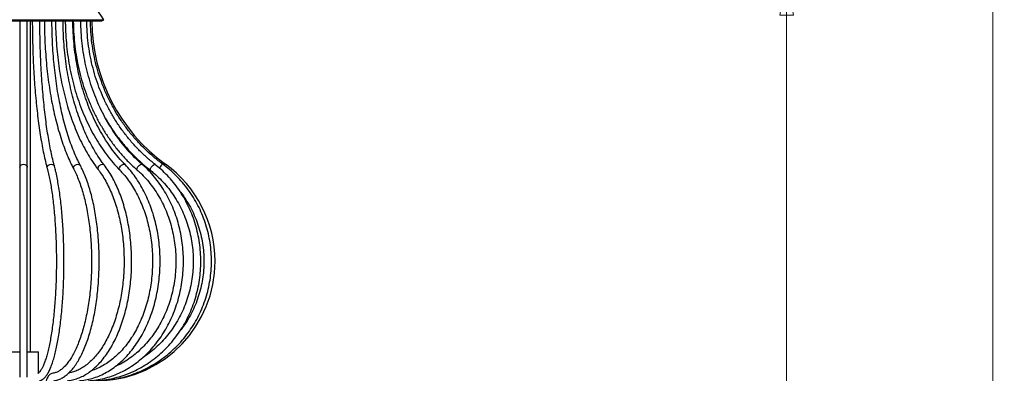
# Model space of a CAD drawing. Header units: millimetres. Extents: x 574 to 706, y 319 to 701.
# Tile 26 of 30: x 620 to 706, y 377 to 408. Entities that reach past the tile are written whole.
import ezdxf

# ---------------------------------------------------------------- set-up
doc = ezdxf.new("R2010")
doc.units = ezdxf.units.MM
doc.styles.add('SLDTEXTSTYLE0', font='TXT', dxfattribs={"width": 0.75})
doc.dimstyles.new('SLDDIMSTYLE0', dxfattribs={"dimtxt": 3.5, "dimasz": 3.556, "dimexe": 0, "dimexo": 0.0625, "dimgap": 0.875, "dimtad": 1, "dimdec": 0, "dimlfac": 5, "dimrnd": 1e-09, "dimzin": 12, "dimdsep": 46, "dimtxsty": 'SLDTEXTSTYLE0', "dimblk1": 'CLOSED', "dimblk2": 'CLOSED', "dimsah": 1, "dimcen": 0.09, "dimadec": 0, "dimazin": 3, "dimtfac": 1, "dimtofl": 0, "dimtmove": 0, "dimatfit": 3, "dimldrblk": 'CLOSED', "dimfxl": 0, "dimfrac": 2, "dimtolj": 1, "dimtzin": 12, "dimarcsym": 0})
doc.dimstyles.new('SLDDIMSTYLE1', dxfattribs={"dimtxt": 3.5, "dimasz": 3.556, "dimexe": 0, "dimexo": 0.0625, "dimgap": 0.875, "dimtad": 1, "dimdec": 0, "dimlfac": 5, "dimrnd": 1e-09, "dimzin": 12, "dimdsep": 46, "dimtxsty": 'SLDTEXTSTYLE0', "dimblk1": 'CLOSED', "dimblk2": 'CLOSED', "dimsah": 1, "dimcen": 0.09, "dimadec": 0, "dimazin": 3, "dimtfac": 1, "dimtdec": 0, "dimtofl": 0, "dimtmove": 0, "dimatfit": 3, "dimldrblk": 'CLOSED', "dimfxl": 0, "dimfrac": 2, "dimtolj": 1, "dimtzin": 12, "dimarcsym": 0})

# ---------------------------------------------------------------- blocks, each defined once
blk = doc.blocks.new('_Closed')
at = {"color": 0, "linetype": 'ByBlock', "lineweight": -2}
for p, q in [((-1, 0.166667), (0, 0)), ((-1, 0.166667), (-1, -0.166667)), ((0, 0), (-1, -0.166667)), ((0, 0), (-1, 0))]:
    blk.add_line(p, q, dxfattribs=at)
blk = doc.blocks.new('_D')
at = {"color": 7, "linetype": 'Continuous', "lineweight": 0}
for p, q in [((628.985, 545.991), (705.647, 545.991)), ((704.647, 319.136), (704.647, 545.991)), ((620.881, 319.136), (705.647, 319.136))]:
    blk.add_line(p, q, dxfattribs=at)
at = {"color": 7, "linetype": 'Continuous', "lineweight": 18, "xscale": 3.556, "yscale": 3.556}
for p, rotation in [((704.647, 545.991), 90.0000000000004), ((704.647, 319.136), 270.0000000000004)]:
    blk.add_blockref('_Closed', p, dxfattribs=dict(at, rotation=rotation))
at = {"color": 7, "linetype": 'Continuous', "lineweight": 18, "insert": (700.136, 432.744), "char_height": 3.5, "attachment_point": 1, "rotation": 90, "style": 'SLDTEXTSTYLE0'}
blk.add_mtext('1134', dxfattribs=at)
blk = doc.blocks.new('_D_1')
at = {"color": 7, "linetype": 'Continuous', "lineweight": 0}
for p, q in [((621.785, 412.007), (687.636, 412.007)), ((686.636, 412.007), (686.636, 319.136)), ((620.881, 319.136), (687.636, 319.136))]:
    blk.add_line(p, q, dxfattribs=at)
at = {"color": 7, "linetype": 'Continuous', "lineweight": 18, "xscale": 3.556, "yscale": 3.556}
for p, rotation in [((686.636, 412.007), 90.0000000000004), ((686.636, 319.136), 270.0000000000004)]:
    blk.add_blockref('_Closed', p, dxfattribs=dict(at, rotation=rotation))
at = {"color": 7, "linetype": 'Continuous', "lineweight": 18, "insert": (682.124, 357.932), "char_height": 3.5, "attachment_point": 1, "rotation": 90, "style": 'SLDTEXTSTYLE0'}
blk.add_mtext('464', dxfattribs=at)

msp = doc.modelspace()

# ---------------------------------------------------------------- linework, layer by layer
at = {"color": 7, "linetype": 'Continuous', "lineweight": 25}
for p, q in [((612.985, 408.046), (626.985, 408.046)), ((613.158, 407.945), (626.813, 407.945)), ((619.655, 407.945), (619.655, 395.16)), ((620.315, 395.16), (620.315, 407.945)), ((620.585, 379.037), (620.585, 407.945)), ((626.813, 407.945), (626.985, 408.046)), ((619.655, 395.16), (619.655, 376.844)), ((620.315, 376.844), (620.315, 395.16)), ((632.155, 395.426), (632.156, 395.425)), ((618.685, 379.037), (619.655, 379.037)), ((620.315, 379.037), (621.285, 379.037)), ((621.285, 377.193), (621.285, 379.037))]:
    msp.add_line(p, q, dxfattribs=at)
at = {"color": 8, "linetype": 'Continuous', "lineweight": 25}
msp.add_line((632.306, 395.316), (632.387, 395.428), dxfattribs=at)
at = {"color": 8, "linetype": 'Continuous', "lineweight": 25, "flags": 128}
for points in [[(619.655, 395.16), (619.68, 395.263), (619.752, 395.349), (619.859, 395.407), (619.985, 395.428), (620.112, 395.407), (620.219, 395.349), (620.29, 395.263), (620.315, 395.16), (620.315, 395.16)], [(622.048, 395.074), (622.043, 395.16), (622.082, 395.263), (622.165, 395.349), (622.278, 395.407), (622.405, 395.428), (622.526, 395.407), (622.623, 395.349), (622.68, 395.263), (622.686, 395.246)], [(624.366, 395.006), (624.347, 395.058), (624.352, 395.16)], [(624.352, 395.16), (624.404, 395.263), (624.494, 395.349), (624.609, 395.407), (624.731, 395.428), (624.842, 395.407), (624.925, 395.349), (624.949, 395.315)], [(626.493, 395.16), (626.555, 395.263), (626.65, 395.349), (626.762, 395.407), (626.875, 395.428), (626.972, 395.407), (627.03, 395.361)], [(628.384, 395.16), (628.455, 395.263), (628.549, 395.349), (628.655, 395.407), (628.755, 395.428), (628.833, 395.407), (628.854, 395.391)], [(629.919, 394.911), (629.917, 394.913), (629.893, 394.971), (629.905, 395.058), (629.953, 395.16)], [(629.953, 395.16), (630.028, 395.263), (630.12, 395.349), (630.214, 395.407), (630.297, 395.428), (630.353, 395.409)], [(631.061, 394.9), (631.051, 394.913), (631.049, 394.971), (631.079, 395.058), (631.138, 395.16)], [(631.138, 395.16), (631.216, 395.263), (631.301, 395.349), (631.381, 395.407), (631.443, 395.428), (631.468, 395.42)]]:
    msp.add_lwpolyline(points, dxfattribs=at)
at = {"color": 7, "linetype": 'Continuous', "lineweight": 25}
for centre, radius, start, end in [((619.985, 403.921), 8.125, 30.51024, 84.34941), ((641.512, 408.046), 15.572, 180.37427, 234.12802), ((626.261, 386.956), 10.455, 0, 54.12802), ((626.261, 386.956), 10.455, 272.86453, 0)]:
    msp.add_arc(centre, radius, start, end, dxfattribs=at)
at = {"color": 8, "linetype": 'Continuous', "lineweight": 25}
for centre, radius, start, end in [((626.664, 395.07), 0.193, 152.19814, 214.9812), ((628.541, 395.043), 0.196, 143.24921, 215.45683), ((632.519, 394.785), 0.737, 119.61982, 155.12466)]:
    msp.add_arc(centre, radius, start, end, dxfattribs=at)
at = {"color": 7, "linetype": 'Continuous', "lineweight": 25}
for points, knots in [([(620.753, 407.945), (620.753, 407.802), (620.754, 407.324), (620.765, 406.512), (620.79, 405.513), (620.827, 404.524), (620.877, 403.549), (620.938, 402.591), (621.011, 401.655), (621.095, 400.743), (621.191, 399.86), (621.297, 399.009), (621.413, 398.192), (621.54, 397.414), (621.676, 396.677), (621.822, 395.983), (621.947, 395.455), (622.025, 395.164), (622.048, 395.074)], [0, 0, 0, 0, 0.0285248, 0.0956435, 0.1627723, 0.2299063, 0.2970486, 0.3642027, 0.4313727, 0.4985633, 0.56578, 0.6330298, 0.7003213, 0.7676658, 0.8350776, 0.9025761, 0.9701874, 1, 1, 1, 1]), ([(622.686, 395.246), (622.659, 395.349), (622.58, 395.645), (622.456, 396.173), (622.316, 396.846), (622.184, 397.565), (622.061, 398.327), (621.947, 399.129), (621.843, 399.968), (621.749, 400.839), (621.666, 401.74), (621.594, 402.667), (621.534, 403.616), (621.485, 404.582), (621.449, 405.563), (621.424, 406.554), (621.414, 407.35), (621.413, 407.814), (621.413, 407.945)], [0, 0, 0, 0, 0.035278, 0.101768, 0.168397, 0.235169, 0.302052, 0.36902, 0.436054, 0.503139, 0.570264, 0.637422, 0.704605, 0.771806, 0.839023, 0.90625, 0.973485, 1, 1, 1, 1]), ([(621.808, 407.945), (621.809, 407.802), (621.811, 407.322), (621.832, 406.507), (621.881, 405.504), (621.954, 404.512), (622.052, 403.533), (622.172, 402.572), (622.316, 401.631), (622.482, 400.716), (622.67, 399.828), (622.879, 398.972), (623.109, 398.151), (623.359, 397.368), (623.628, 396.625), (623.916, 395.927), (624.164, 395.393), (624.318, 395.098), (624.365, 395.006)], [0, 0, 0, 0, 0.028537, 0.095589, 0.162652, 0.229722, 0.296805, 0.363905, 0.431027, 0.498176, 0.56536, 0.632585, 0.699859, 0.767193, 0.834596, 0.902079, 0.969653, 1, 1, 1, 1]), ([(624.949, 395.315), (624.896, 395.416), (624.744, 395.71), (624.502, 396.235), (624.229, 396.904), (623.971, 397.619), (623.731, 398.377), (623.509, 399.175), (623.306, 400.01), (623.123, 400.877), (622.961, 401.774), (622.821, 402.697), (622.703, 403.642), (622.609, 404.605), (622.538, 405.583), (622.49, 406.57), (622.47, 407.359), (622.469, 407.818), (622.468, 407.945)], [0, 0, 0, 0, 0.035248, 0.101897, 0.168631, 0.235459, 0.302374, 0.369365, 0.436422, 0.503534, 0.570694, 0.637892, 0.705121, 0.772377, 0.839652, 0.906941, 0.974241, 1, 1, 1, 1]), ([(622.781, 407.945), (622.782, 407.801), (622.785, 407.32), (622.816, 406.502), (622.887, 405.498), (622.993, 404.503), (623.135, 403.521), (623.31, 402.558), (623.519, 401.615), (623.76, 400.697), (624.033, 399.807), (624.338, 398.95), (624.672, 398.127), (625.034, 397.342), (625.424, 396.599), (625.841, 395.9), (626.205, 395.359), (626.432, 395.057), (626.506, 394.959)], [0, 0, 0, 0, 0.028557, 0.095521, 0.162496, 0.229477, 0.296469, 0.363474, 0.430496, 0.497539, 0.564605, 0.631697, 0.698818, 0.765969, 0.833149, 0.900357, 0.967586, 1, 1, 1, 1]), ([(627.029, 395.361), (626.953, 395.463), (626.731, 395.758), (626.379, 396.285), (625.981, 396.956), (625.607, 397.673), (625.259, 398.432), (624.937, 399.231), (624.643, 400.065), (624.379, 400.933), (624.146, 401.829), (623.944, 402.751), (623.775, 403.695), (623.64, 404.656), (623.538, 405.632), (623.471, 406.617), (623.444, 407.39), (623.441, 407.833), (623.441, 407.945)], [0, 0, 0, 0, 0.03525, 0.102418, 0.169597, 0.23678, 0.30398, 0.371202, 0.43845, 0.505724, 0.573023, 0.640345, 0.707687, 0.775047, 0.84242, 0.909804, 0.977195, 1, 1, 1, 1]), ([(623.633, 407.945), (623.634, 407.8), (623.638, 407.318), (623.678, 406.499), (623.768, 405.494), (623.904, 404.497), (624.083, 403.515), (624.306, 402.55), (624.572, 401.607), (624.879, 400.688), (625.226, 399.798), (625.612, 398.94), (626.036, 398.117), (626.496, 397.333), (626.99, 396.59), (627.517, 395.893), (627.985, 395.344), (628.28, 395.035), (628.382, 394.93)], [0, 0, 0, 0, 0.028584, 0.095433, 0.162293, 0.229157, 0.296026, 0.362901, 0.429784, 0.496674, 0.563571, 0.630476, 0.697386, 0.764298, 0.831208, 0.898109, 0.964995, 1, 1, 1, 1]), ([(628.854, 395.391), (628.756, 395.493), (628.473, 395.789), (628.022, 396.318), (627.514, 396.993), (627.037, 397.714), (626.593, 398.475), (626.183, 399.276), (625.81, 400.113), (625.475, 400.981), (625.179, 401.879), (624.924, 402.801), (624.71, 403.745), (624.539, 404.706), (624.412, 405.681), (624.328, 406.666), (624.296, 407.422), (624.294, 407.849), (624.293, 407.945)], [0, 0, 0, 0, 0.0352714, 0.1028299, 0.1703734, 0.2378916, 0.3053936, 0.3728868, 0.4403762, 0.5078648, 0.5753551, 0.6428488, 0.7103468, 0.7778491, 0.8453552, 0.9128641, 0.9803748, 1, 1, 1, 1]), ([(624.333, 407.945), (624.334, 407.8), (624.339, 407.317), (624.385, 406.498), (624.491, 405.492), (624.651, 404.495), (624.861, 403.513), (625.123, 402.548), (625.434, 401.605), (625.794, 400.686), (626.201, 399.796), (626.654, 398.939), (627.15, 398.117), (627.689, 397.333), (628.267, 396.591), (628.884, 395.895), (629.439, 395.339), (629.792, 395.024), (629.919, 394.911)], [0, 0, 0, 0, 0.02861, 0.095331, 0.162061, 0.228791, 0.295523, 0.362254, 0.428985, 0.495715, 0.562443, 0.629166, 0.695884, 0.762593, 0.829291, 0.895975, 0.962641, 1, 1, 1, 1]), ([(630.353, 395.409), (630.238, 395.511), (629.903, 395.809), (629.371, 396.34), (628.772, 397.017), (628.21, 397.74), (627.686, 398.504), (627.204, 399.307), (626.766, 400.145), (626.372, 401.015), (626.025, 401.914), (625.726, 402.837), (625.476, 403.782), (625.276, 404.744), (625.128, 405.719), (625.031, 406.704), (624.996, 407.448), (624.993, 407.861), (624.993, 407.945)], [0, 0, 0, 0, 0.035298, 0.103063, 0.170818, 0.23855, 0.306264, 0.373962, 0.441648, 0.509323, 0.576991, 0.644653, 0.71231, 0.779964, 0.847615, 0.915264, 0.982911, 1, 1, 1, 1]), ([(631.468, 395.42), (631.34, 395.522), (630.967, 395.82), (630.375, 396.353), (629.708, 397.031), (629.082, 397.755), (628.5, 398.521), (627.964, 399.325), (627.476, 400.165), (627.038, 401.036), (626.653, 401.936), (626.321, 402.86), (626.044, 403.806), (625.823, 404.768), (625.659, 405.744), (625.554, 406.729), (625.516, 407.465), (625.513, 407.87), (625.512, 407.945)], [0, 0, 0, 0, 0.035322, 0.103175, 0.171029, 0.238871, 0.306704, 0.374527, 0.442341, 0.510147, 0.577947, 0.64574, 0.713529, 0.781313, 0.849093, 0.91687, 0.984645, 1, 1, 1, 1]), ([(632.155, 395.426), (632.019, 395.528), (631.622, 395.827), (630.994, 396.36), (630.284, 397.039), (629.62, 397.764), (629.001, 398.53), (628.432, 399.334), (627.914, 400.175), (627.449, 401.047), (627.04, 401.947), (626.688, 402.872), (626.394, 403.818), (626.16, 404.781), (625.987, 405.758), (625.875, 406.744), (625.836, 407.474), (625.833, 407.875), (625.832, 407.945)], [0, 0, 0, 0, 0.0353382, 0.1032236, 0.1711155, 0.2390046, 0.3068911, 0.374775, 0.4426563, 0.5105351, 0.5784117, 0.6462862, 0.7141589, 0.7820299, 0.8498995, 0.9177681, 0.9856358, 1, 1, 1, 1]), ([(627.145, 399.44), (627.239, 399.275), (627.498, 398.822), (627.976, 398.121), (628.571, 397.337), (629.212, 396.596), (629.894, 395.9), (630.514, 395.338), (630.913, 395.019), (631.061, 394.9)], [0, 0, 0, 0, 0.093285, 0.255594, 0.417887, 0.580162, 0.742416, 0.904648, 1, 1, 1, 1]), ([(622.048, 395.074), (622.07, 394.993), (622.131, 394.759), (622.228, 394.333), (622.336, 393.784), (622.435, 393.188), (622.525, 392.552), (622.606, 391.88), (622.676, 391.175), (622.735, 390.442), (622.783, 389.687), (622.819, 388.915), (622.843, 388.129), (622.855, 387.336), (622.855, 386.541), (622.843, 385.748), (622.818, 384.962), (622.781, 384.19), (622.733, 383.435), (622.673, 382.703), (622.602, 381.999), (622.521, 381.326), (622.43, 380.69), (622.33, 380.095), (622.221, 379.545), (622.105, 379.044), (621.983, 378.595), (621.857, 378.203), (621.729, 377.87), (621.601, 377.6), (621.478, 377.396), (621.367, 377.258), (621.277, 377.183), (621.24, 377.167), (621.228, 377.164), (621.226, 377.163)], [0, 0, 0, 0, 0.0168398, 0.0484406, 0.0801639, 0.1120093, 0.1439424, 0.1759395, 0.2079837, 0.2400627, 0.2721675, 0.304291, 0.3364278, 0.3685732, 0.4007232, 0.4328743, 0.4650216, 0.4971616, 0.5292901, 0.5614021, 0.5934918, 0.6255516, 0.6575717, 0.6895386, 0.721434, 0.7532318, 0.7848943, 0.8163668, 0.8475687, 0.878385, 0.9086644, 0.9382575, 0.9671913, 0.9966652, 1, 1, 1, 1]), ([(621.39, 376.524), (621.438, 376.539), (621.555, 376.577), (621.725, 376.689), (621.902, 376.861), (622.074, 377.097), (622.242, 377.401), (622.401, 377.769), (622.55, 378.19), (622.688, 378.659), (622.816, 379.175), (622.934, 379.736), (623.042, 380.339), (623.14, 380.981), (623.228, 381.658), (623.304, 382.366), (623.369, 383.102), (623.423, 383.862), (623.465, 384.639), (623.495, 385.431), (623.512, 386.232), (623.517, 387.037), (623.509, 387.842), (623.49, 388.641), (623.457, 389.43), (623.413, 390.204), (623.357, 390.959), (623.29, 391.689), (623.211, 392.39), (623.122, 393.059), (623.022, 393.692), (622.912, 394.283), (622.8, 394.804), (622.721, 395.108), (622.686, 395.246)], [0, 0, 0, 0, 0.017352, 0.042859, 0.070747, 0.102339, 0.136232, 0.170099, 0.203394, 0.23625, 0.26881, 0.301172, 0.333399, 0.365533, 0.397598, 0.429615, 0.461597, 0.493552, 0.525488, 0.55741, 0.589324, 0.621233, 0.65314, 0.685049, 0.716963, 0.748884, 0.780819, 0.812771, 0.844747, 0.876755, 0.908806, 0.940915, 0.973104, 1, 1, 1, 1]), ([(624.365, 395.006), (624.407, 394.926), (624.526, 394.695), (624.714, 394.273), (624.923, 393.728), (625.116, 393.138), (625.291, 392.507), (625.448, 391.839), (625.584, 391.139), (625.7, 390.412), (625.793, 389.661), (625.863, 388.893), (625.91, 388.112), (625.933, 387.323), (625.932, 386.532), (625.907, 385.743), (625.859, 384.963), (625.787, 384.195), (625.692, 383.445), (625.575, 382.719), (625.437, 382.02), (625.278, 381.353), (625.101, 380.724), (624.906, 380.136), (624.695, 379.593), (624.47, 379.098), (624.234, 378.656), (623.988, 378.269), (623.736, 377.938), (623.48, 377.667), (623.224, 377.454), (622.969, 377.299), (622.741, 377.207), (622.598, 377.182), (622.538, 377.171)], [0, 0, 0, 0, 0.016823, 0.048546, 0.080346, 0.112233, 0.144195, 0.176221, 0.208297, 0.240414, 0.272564, 0.304738, 0.336929, 0.369133, 0.401342, 0.433553, 0.465758, 0.497952, 0.530129, 0.562283, 0.594407, 0.626491, 0.658528, 0.690505, 0.72241, 0.754229, 0.78595, 0.817565, 0.849085, 0.88055, 0.912035, 0.94372, 0.975964, 1, 1, 1, 1]), ([(622.623, 376.517), (622.688, 376.527), (622.866, 376.556), (623.152, 376.655), (623.476, 376.826), (623.793, 377.06), (624.101, 377.354), (624.399, 377.71), (624.684, 378.124), (624.953, 378.591), (625.205, 379.109), (625.439, 379.674), (625.653, 380.281), (625.847, 380.927), (626.021, 381.609), (626.173, 382.323), (626.302, 383.063), (626.408, 383.827), (626.491, 384.609), (626.55, 385.405), (626.585, 386.21), (626.595, 387.019), (626.581, 387.828), (626.543, 388.632), (626.48, 389.426), (626.393, 390.205), (626.284, 390.965), (626.151, 391.7), (625.996, 392.408), (625.82, 393.083), (625.623, 393.723), (625.406, 394.322), (625.182, 394.856), (625.023, 395.169), (624.949, 395.315)], [0, 0, 0, 0, 0.017142, 0.04681, 0.076872, 0.107685, 0.139233, 0.171304, 0.203637, 0.236035, 0.268381, 0.300649, 0.332836, 0.36495, 0.397001, 0.429002, 0.460962, 0.49289, 0.524793, 0.556679, 0.588552, 0.620419, 0.652285, 0.684153, 0.716027, 0.747913, 0.779817, 0.811745, 0.843705, 0.875704, 0.907752, 0.939863, 0.972047, 1, 1, 1, 1]), ([(623.782, 376.515), (623.868, 376.525), (624.109, 376.552), (624.503, 376.646), (624.958, 376.816), (625.404, 377.047), (625.839, 377.339), (626.259, 377.689), (626.662, 378.096), (627.046, 378.558), (627.407, 379.072), (627.744, 379.633), (628.055, 380.239), (628.337, 380.884), (628.59, 381.567), (628.811, 382.281), (629, 383.023), (629.156, 383.788), (629.278, 384.572), (629.365, 385.371), (629.416, 386.179), (629.433, 386.991), (629.413, 387.803), (629.358, 388.61), (629.269, 389.407), (629.144, 390.19), (628.985, 390.953), (628.793, 391.693), (628.569, 392.404), (628.314, 393.083), (628.03, 393.726), (627.716, 394.328), (627.384, 394.878), (627.145, 395.204), (627.029, 395.361)], [0, 0, 0, 0, 0.017034, 0.047872, 0.078797, 0.109909, 0.141244, 0.172792, 0.204513, 0.236357, 0.268274, 0.300224, 0.332179, 0.364122, 0.396046, 0.427949, 0.459831, 0.491694, 0.523542, 0.555378, 0.587206, 0.619029, 0.650852, 0.682677, 0.714508, 0.746349, 0.778204, 0.810077, 0.841972, 0.873891, 0.905839, 0.937814, 0.969816, 1, 1, 1, 1]), ([(626.506, 394.959), (626.566, 394.879), (626.74, 394.647), (627.013, 394.223), (627.318, 393.675), (627.598, 393.083), (627.852, 392.451), (628.078, 391.783), (628.274, 391.084), (628.439, 390.357), (628.572, 389.609), (628.672, 388.842), (628.738, 388.064), (628.77, 387.277), (628.766, 386.489), (628.729, 385.704), (628.656, 384.927), (628.55, 384.163), (628.411, 383.418), (628.24, 382.696), (628.038, 382.001), (627.806, 381.34), (627.547, 380.715), (627.263, 380.131), (626.955, 379.591), (626.625, 379.1), (626.277, 378.659), (625.914, 378.271), (625.536, 377.939), (625.148, 377.664), (624.75, 377.446), (624.346, 377.291), (624.07, 377.217), (623.929, 377.199), (623.926, 377.198)], [0, 0, 0, 0, 0.017094, 0.049713, 0.082344, 0.114984, 0.147644, 0.180328, 0.213037, 0.245769, 0.278521, 0.311289, 0.34407, 0.37686, 0.409653, 0.442446, 0.475234, 0.508011, 0.540774, 0.573517, 0.606238, 0.638932, 0.671596, 0.704229, 0.736831, 0.769407, 0.801971, 0.834538, 0.867139, 0.899825, 0.932667, 0.965752, 0.999158, 1, 1, 1, 1]), ([(624.804, 376.515), (624.909, 376.524), (625.209, 376.55), (625.699, 376.643), (626.27, 376.812), (626.829, 377.042), (627.374, 377.332), (627.901, 377.681), (628.408, 378.086), (628.89, 378.545), (629.345, 379.055), (629.77, 379.613), (630.163, 380.216), (630.521, 380.86), (630.841, 381.541), (631.123, 382.255), (631.364, 382.996), (631.563, 383.762), (631.719, 384.547), (631.831, 385.346), (631.898, 386.155), (631.919, 386.969), (631.896, 387.782), (631.828, 388.591), (631.715, 389.39), (631.557, 390.174), (631.357, 390.94), (631.115, 391.681), (630.831, 392.394), (630.509, 393.074), (630.15, 393.718), (629.754, 394.32), (629.325, 394.885), (629.012, 395.221), (628.854, 395.391)], [0, 0, 0, 0, 0.016961, 0.048217, 0.079497, 0.110828, 0.142227, 0.173702, 0.205251, 0.236866, 0.268535, 0.300245, 0.331984, 0.363741, 0.395509, 0.42728, 0.459051, 0.49082, 0.522586, 0.55435, 0.586112, 0.617873, 0.649635, 0.681399, 0.713167, 0.74494, 0.77672, 0.808507, 0.840301, 0.872102, 0.903908, 0.935714, 0.967514, 1, 1, 1, 1]), ([(625.644, 376.514), (625.765, 376.524), (626.114, 376.55), (626.685, 376.642), (627.351, 376.81), (628.004, 377.04), (628.64, 377.329), (629.255, 377.677), (629.846, 378.081), (630.409, 378.539), (630.941, 379.048), (631.438, 379.605), (631.897, 380.206), (632.316, 380.849), (632.691, 381.528), (633.022, 382.24), (633.305, 382.981), (633.539, 383.746), (633.722, 384.531), (633.854, 385.33), (633.934, 386.139), (633.96, 386.953), (633.934, 387.767), (633.855, 388.576), (633.723, 389.375), (633.54, 390.16), (633.306, 390.926), (633.023, 391.668), (632.693, 392.381), (632.317, 393.061), (631.898, 393.704), (631.438, 394.307), (630.949, 394.855), (630.578, 395.211), (630.379, 395.386), (630.353, 395.409)], [0, 0, 0, 0, 0.016911, 0.048334, 0.079768, 0.111215, 0.142682, 0.174174, 0.205693, 0.237238, 0.26881, 0.300406, 0.332021, 0.363654, 0.3953, 0.426957, 0.458623, 0.490294, 0.521971, 0.55365, 0.585333, 0.617018, 0.648704, 0.680392, 0.712082, 0.743772, 0.775463, 0.807154, 0.838843, 0.870528, 0.902207, 0.933878, 0.965537, 0.995482, 1, 1, 1, 1]), ([(628.382, 394.93), (628.458, 394.849), (628.681, 394.615), (629.032, 394.188), (629.421, 393.636), (629.779, 393.041), (630.102, 392.406), (630.389, 391.736), (630.637, 391.035), (630.846, 390.307), (631.013, 389.558), (631.138, 388.792), (631.219, 388.014), (631.257, 387.229), (631.25, 386.443), (631.199, 385.66), (631.104, 384.885), (630.967, 384.124), (630.787, 383.381), (630.566, 382.661), (630.306, 381.97), (630.008, 381.31), (629.675, 380.688), (629.308, 380.106), (628.911, 379.568), (628.485, 379.077), (628.035, 378.637), (627.562, 378.251), (627.069, 377.918), (626.559, 377.648), (626.167, 377.475), (625.944, 377.413), (625.898, 377.4)], [0, 0, 0, 0, 0.018075, 0.052854, 0.087617, 0.122359, 0.157089, 0.191814, 0.226539, 0.261266, 0.295997, 0.330732, 0.36547, 0.40021, 0.434951, 0.469689, 0.504424, 0.539153, 0.573874, 0.608587, 0.64329, 0.677985, 0.712674, 0.747359, 0.782047, 0.816744, 0.851465, 0.886223, 0.92104, 0.955935, 0.990929, 1, 1, 1, 1]), ([(626.268, 376.514), (626.402, 376.523), (626.787, 376.549), (627.419, 376.641), (628.156, 376.809), (628.879, 377.039), (629.583, 377.328), (630.264, 377.676), (630.918, 378.079), (631.541, 378.537), (632.13, 379.045), (632.68, 379.601), (633.188, 380.202), (633.652, 380.844), (634.068, 381.522), (634.434, 382.234), (634.748, 382.974), (635.007, 383.738), (635.211, 384.522), (635.358, 385.321), (635.446, 386.129), (635.477, 386.943), (635.448, 387.756), (635.361, 388.565), (635.217, 389.364), (635.015, 390.149), (634.757, 390.914), (634.444, 391.656), (634.08, 392.369), (633.665, 393.049), (633.202, 393.692), (632.694, 394.294), (632.154, 394.842), (631.737, 395.207), (631.506, 395.39), (631.468, 395.42)], [0, 0, 0, 0, 0.016877, 0.048371, 0.079872, 0.111376, 0.142885, 0.174402, 0.205926, 0.237459, 0.269001, 0.300553, 0.332114, 0.363683, 0.395261, 0.426845, 0.458436, 0.490032, 0.521633, 0.553237, 0.584845, 0.616455, 0.648066, 0.679679, 0.711292, 0.742903, 0.774514, 0.806122, 0.837727, 0.869327, 0.900922, 0.932511, 0.964093, 0.993992, 1, 1, 1, 1]), ([(626.653, 376.514), (626.795, 376.523), (627.202, 376.549), (627.871, 376.641), (628.652, 376.808), (629.418, 377.038), (630.164, 377.327), (630.886, 377.675), (631.579, 378.079), (632.239, 378.536), (632.863, 379.044), (633.446, 379.6), (633.984, 380.201), (634.476, 380.842), (634.916, 381.52), (635.304, 382.231), (635.637, 382.971), (635.912, 383.735), (636.128, 384.518), (636.284, 385.316), (636.378, 386.124), (636.411, 386.937), (636.381, 387.75), (636.289, 388.559), (636.136, 389.358), (635.923, 390.142), (635.651, 390.907), (635.321, 391.648), (634.935, 392.36), (634.496, 393.04), (634.007, 393.684), (633.47, 394.286), (632.899, 394.834), (632.452, 395.204), (632.202, 395.391), (632.155, 395.426)], [0, 0, 0, 0, 0.016857, 0.04838, 0.079909, 0.111439, 0.142969, 0.174501, 0.206034, 0.237569, 0.269106, 0.300645, 0.332186, 0.363729, 0.395275, 0.426822, 0.458372, 0.489923, 0.521476, 0.55303, 0.584586, 0.616142, 0.647699, 0.679256, 0.710813, 0.742369, 0.773925, 0.80548, 0.837033, 0.868585, 0.900136, 0.931684, 0.963231, 0.993114, 1, 1, 1, 1]), ([(629.919, 394.911), (630.01, 394.831), (630.273, 394.595), (630.688, 394.166), (631.148, 393.611), (631.569, 393.013), (631.95, 392.375), (632.287, 391.703), (632.578, 391), (632.823, 390.272), (633.018, 389.521), (633.163, 388.755), (633.256, 387.977), (633.298, 387.192), (633.287, 386.406), (633.225, 385.623), (633.111, 384.849), (632.946, 384.089), (632.731, 383.347), (632.468, 382.629), (632.158, 381.938), (631.804, 381.28), (631.408, 380.658), (630.972, 380.077), (630.499, 379.541), (629.992, 379.051), (629.455, 378.612), (628.889, 378.229), (628.406, 377.949), (628.105, 377.82), (628.007, 377.778)], [0, 0, 0, 0, 0.0192164, 0.0563271, 0.0934257, 0.1305012, 0.1675583, 0.2046012, 0.2416336, 0.2786581, 0.315677, 0.3526917, 0.3897032, 0.426712, 0.4637187, 0.5007233, 0.5377261, 0.5747274, 0.6117277, 0.6487278, 0.6857292, 0.7227337, 0.7597441, 0.7967639, 0.8337973, 0.8708495, 0.9079261, 0.945033, 0.9821757, 1, 1, 1, 1]), ([(631.061, 394.9), (631.161, 394.82), (631.456, 394.583), (631.917, 394.153), (632.43, 393.596), (632.899, 392.996), (633.322, 392.357), (633.697, 391.683), (634.021, 390.979), (634.292, 390.249), (634.508, 389.498), (634.667, 388.731), (634.77, 387.952), (634.815, 387.166), (634.801, 386.38), (634.729, 385.597), (634.6, 384.823), (634.414, 384.063), (634.173, 383.321), (633.878, 382.603), (633.53, 381.913), (633.133, 381.255), (632.688, 380.634), (632.199, 380.054), (631.669, 379.517), (631.099, 379.033), (630.675, 378.71), (630.434, 378.565), (630.404, 378.548)], [0, 0, 0, 0, 0.021003, 0.061605, 0.102206, 0.142794, 0.18337, 0.223936, 0.264492, 0.30504, 0.345582, 0.386118, 0.42665, 0.467179, 0.507705, 0.54823, 0.588754, 0.629279, 0.669806, 0.710335, 0.750869, 0.791408, 0.831954, 0.87251, 0.913075, 0.953653, 0.994245, 1, 1, 1, 1]), ([(633.65, 393.052), (633.67, 393.028), (633.856, 392.805), (634.164, 392.345), (634.566, 391.674), (634.909, 390.968), (635.196, 390.237), (635.425, 389.485), (635.594, 388.717), (635.702, 387.938), (635.749, 387.152), (635.733, 386.365), (635.656, 385.582), (635.517, 384.807), (635.318, 384.047), (635.059, 383.305), (634.744, 382.586), (634.371, 381.898), (634.014, 381.331), (633.762, 381.01), (633.671, 380.894)], [0, 0, 0, 0, 0.007134, 0.067081, 0.127023, 0.186961, 0.246896, 0.306826, 0.366754, 0.426679, 0.486603, 0.546525, 0.606446, 0.666368, 0.72629, 0.786214, 0.846139, 0.906067, 0.965998, 1, 1, 1, 1]), ([(622.538, 377.171), (622.486, 377.159), (622.381, 377.135), (622.249, 377.04), (622.136, 376.91), (622.04, 376.733), (621.962, 376.506), (621.909, 376.239), (621.889, 376.013), (621.887, 375.882), (621.887, 375.845)], [0, 0, 0, 0, 0.105697, 0.215755, 0.334188, 0.472931, 0.6316, 0.788529, 0.940988, 1, 1, 1, 1])]:
    msp.add_open_spline(points, degree=3, knots=knots, dxfattribs=at)

# ---------------------------------------------------------------- dimensions: what is measured, and where the dimension line sits
at = {"color": 7, "linetype": 'Continuous', "lineweight": 18}
for base, p1, p2, dimstyle, picture, middle in [((704.647, 545.991), (619.881, 319.136), (627.985, 545.991), 'SLDDIMSTYLE0', '_D', (704.647, 437.916)), ((686.636, 319.136), (620.785, 412.007), (619.881, 319.136), 'SLDDIMSTYLE1', '_D_1', (686.636, 361.811))]:
    dim = msp.add_linear_dim(base=base, p1=p1, p2=p2, angle=90, dimstyle=dimstyle, dxfattribs=at)
    dim.commit()
    dim.dimension.update_dxf_attribs({"geometry": picture, "text_midpoint": middle, "dimtype": 160})

doc.saveas('drawing.dxf')
